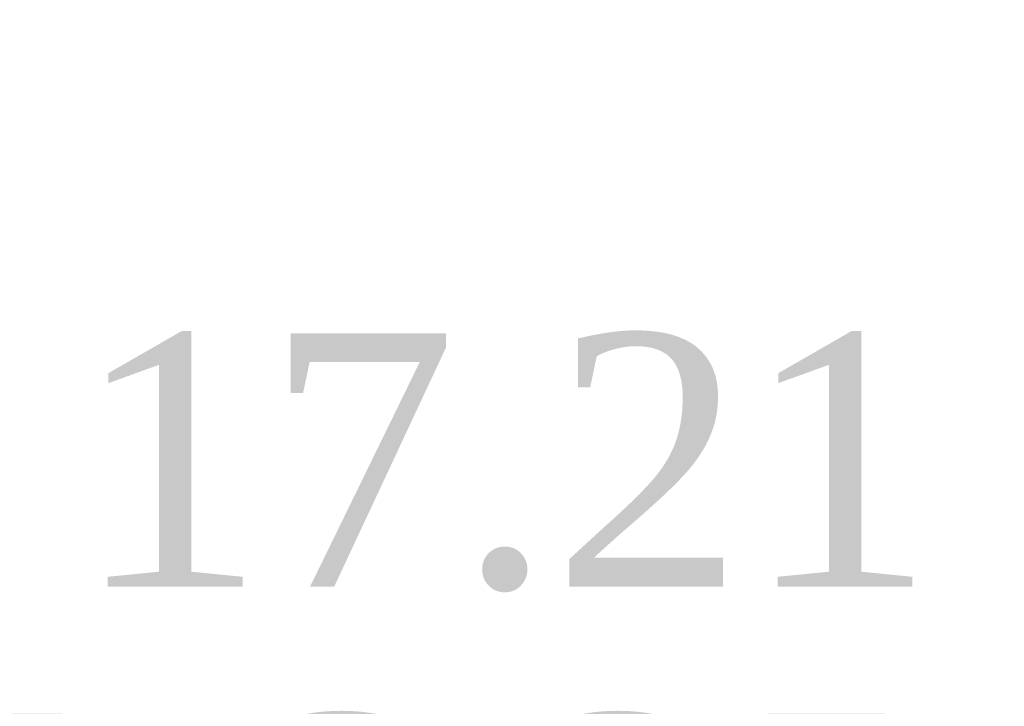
# Model space of a CAD drawing. Header units: inches. Extents: x 0 to 120, y -1 to 80.
# Tile 35 of 64: x 33.43 to 35.76, y 62.91 to 64.54. Entities that reach past the tile are written whole.
import ezdxf
from ezdxf.enums import TextEntityAlignment as Align

# ---------------------------------------------------------------- set-up
doc = ezdxf.new("R2010")
doc.units = ezdxf.units.IN
doc.header["$MEASUREMENT"] = 0
doc.layers.add('Default', color=7, linetype='Continuous')
doc.styles.add('SEACAD_Times_New_Roman', font='times.ttf')
doc.dimstyles.new('HAMMOND_(STH_-_120x80)', dxfattribs={"dimtxt": 0.6, "dimasz": 0.75, "dimexe": 0.3, "dimexo": 0.3, "dimgap": 0.15, "dimtad": 0, "dimtih": 1, "dimtoh": 1, "dimzin": 0, "dimdsep": 46, "dimtxsty": 'SEACAD_Times_New_Roman', "dimblk1": '_SE_FILLED', "dimblk2": '_SE_FILLED', "dimsah": 1, "dimcen": 0.3, "dimadec": 0, "dimazin": 0, "dimtfac": 0.8, "dimtofl": 0, "dimtmove": 1, "dimatfit": 3, "dimfxl": 1, "dimtolj": 1, "dimtzin": 0, "dimarcsym": 0})

# ---------------------------------------------------------------- blocks, each defined once
blk = doc.blocks.new('DMBLK373')
at = {"layer": 'Default', "linetype": 'Continuous'}
for points in [[(26.7209, 63.3716), (26.7209, 63.6216), (25.9709, 63.4966)], [(42.4346, 63.3716), (43.1846, 63.4966), (42.4346, 63.6216)]]:
    blk.add_hatch(color=7, dxfattribs=at).paths.add_polyline_path(points)
at = {"layer": 'Default', "color": 7, "linetype": 'Continuous'}
for p, q in [((25.9709, 64.8872), (25.9709, 63.1966)), ((43.1846, 64.8872), (43.1846, 63.1966)), ((32.4199, 63.4966), (25.9709, 63.4966)), ((43.1846, 63.4966), (36.7356, 63.4966))]:
    blk.add_line(p, q, dxfattribs=at)
at = {"layer": 'Default', "color": 7, "linetype": 'Continuous', "style": 'SEACAD_Times_New_Roman'}
for s, p in [('17.21', (33.554, 63.7966)), ('DOOR ', (33.2057, 62.8966)), ('OPENING', (32.6299, 61.9966))]:
    blk.add_text(s, height=0.6, dxfattribs=at).set_placement(p, align=Align.TOP_LEFT)
blk = doc.blocks.new('_SE_FILLED')
at = {"color": 0}
blk.add_line((0, 0), (-1, 0), dxfattribs=at)
blk.add_solid([(0, 0), (-1, -0.1665), (-1, 0.1665), (0, 0)], dxfattribs=at)

msp = doc.modelspace()

# ---------------------------------------------------------------- dimensions: what is measured, and where the dimension line sits
at = {"layer": 'Default', "color": 7, "linetype": 'Continuous'}
dim = msp.add_linear_dim(base=(25.9709, 63.4966), p1=(43.1846, 65.1872), p2=(25.9709, 65.1872), text='\\A1;<>\\PDOOR \\XOPENING', dimstyle='HAMMOND_(STH_-_120x80)', override={"dimtmove": 0}, dxfattribs=at)
dim.commit()
dim.dimension.update_dxf_attribs({"geometry": 'DMBLK373', "text_midpoint": (34.5777, 63.4966), "dimtype": 160})

doc.saveas('drawing.dxf')
